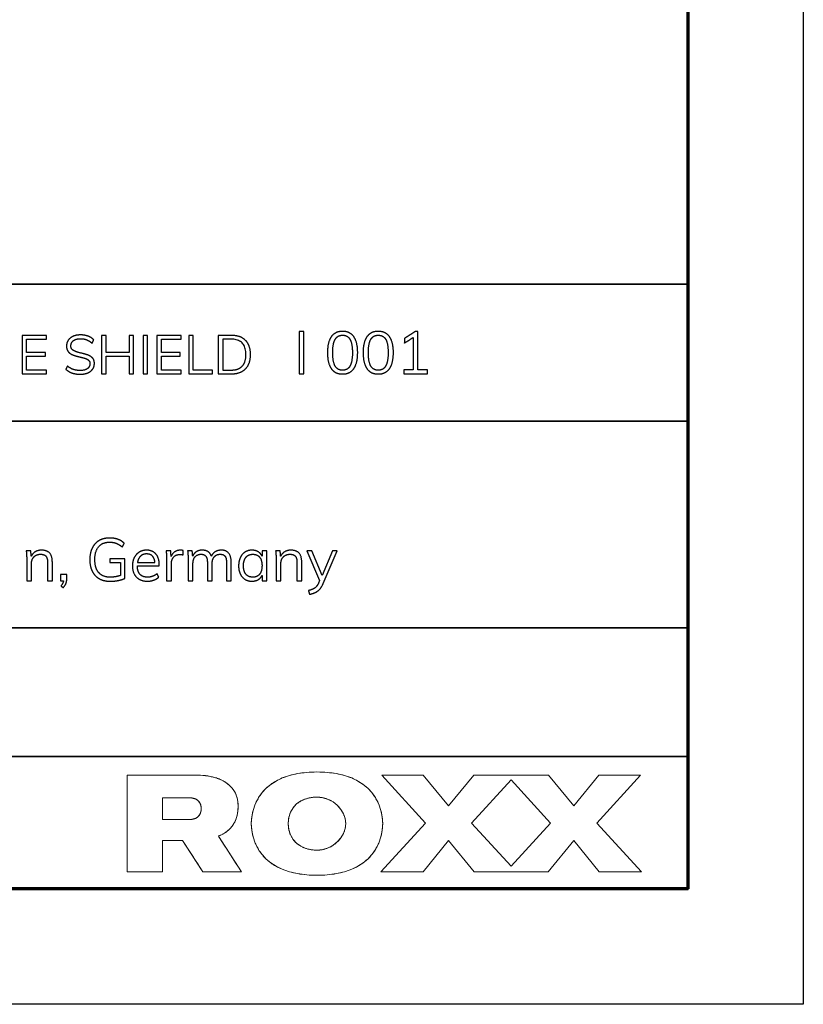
# Model space of a CAD drawing. Header units: millimetres. Extents: x 12512 to 13512, y -4769 to -3769.
# Tile 4 of 6: x 13410 to 13512, y -4769 to -4641. Entities that reach past the tile are written whole.
import ezdxf

# ---------------------------------------------------------------- set-up
doc = ezdxf.new("R2010")
doc.units = ezdxf.units.MM
doc.layers.add('ROXX NEO mini i FullGlareShield', color=7, linetype='Continuous', true_color=0x000000)

msp = doc.modelspace()

# ---------------------------------------------------------------- linework, layer by layer
at = {"layer": 'ROXX NEO mini i FullGlareShield'}
for p, q in [((13512.19, -3769.19), (13512.19, -4769.19)), ((13437.89, -4682.27), (13436.21, -4682.27)), ((13436.21, -4682.27), (13436.21, -4687.27)), ((13436.21, -4687.27), (13437.89, -4687.27)), ((13442.5, -4710.27), (13441.89, -4710.27)), ((13441.89, -4710.27), (13441.89, -4710.94)), ((13442.5, -4714.16), (13442.5, -4710.27)), ((13448.38, -4710.27), (13447.73, -4710.27)), ((13447.73, -4710.27), (13449.37, -4714.12)), ((13449.7, -4713.48), (13448.38, -4710.27)), ((13451.03, -4710.27), (13449.7, -4713.48)), ((13449.84, -4714.51), (13451.65, -4710.27)), ((13451.65, -4710.27), (13451.03, -4710.27)), ((13424.07, -4711.29), (13422.13, -4711.29)), ((13422.13, -4711.29), (13422.13, -4711.79)), ((13422.13, -4711.79), (13423.49, -4711.79)), ((13423.49, -4711.79), (13423.49, -4713.47)), ((13424.07, -4713.84), (13424.07, -4711.29)), ((13425.7, -4712.2), (13428.55, -4712.2)), ((13428.55, -4712.2), (13428.55, -4712.08)), ((13416.53, -4713.36), (13415.74, -4713.36)), ((13415.74, -4713.36), (13415.74, -4714.16)), ((13415.74, -4714.16), (13416.11, -4714.16)), ((13416.53, -4713.93), (13416.53, -4713.36)), ((13441.89, -4713.46), (13441.89, -4714.16)), ((13441.89, -4714.16), (13442.5, -4714.16)), ((13449.37, -4714.12), (13449.22, -4714.47)), ((13512.19, -4769.19), (12512.19, -4769.19))]:
    msp.add_line(p, q, dxfattribs=at)
at = {"layer": 'ROXX NEO mini i FullGlareShield', "color": 250, "lineweight": 70, "true_color": 0x1a171b}
for p, q in [((13497.19, -3784.19), (13497.19, -4754.19)), ((13497.19, -4754.19), (12527.19, -4754.19))]:
    msp.add_line(p, q, dxfattribs=at)
at = {"layer": 'ROXX NEO mini i FullGlareShield', "color": 18, "lineweight": 35, "true_color": 0x000000}
msp.add_lwpolyline([(13497.21, -4675.62), (13318.67, -4675.62), (13318.67, -4754.29), (13497.21, -4754.29)], close=True, dxfattribs=at)
for points in [[(13318.67, -4693.41), (13497.21, -4693.41)], [(13318.67, -4720.29), (13497.21, -4720.29)], [(13318.67, -4737.01), (13497.21, -4737.01)]]:
    msp.add_lwpolyline(points, dxfattribs=at)
at = {"layer": 'ROXX NEO mini i FullGlareShield', "lineweight": 0}
for points in [[(13436.22, -4747.33), (13436.3, -4747.3), (13436.39, -4747.27), (13436.47, -4747.23), (13436.55, -4747.19), (13436.63, -4747.15), (13436.71, -4747.11), (13436.79, -4747.07), (13436.86, -4747.03), (13436.94, -4746.99), (13437.01, -4746.95), (13437.08, -4746.9), (13437.15, -4746.85), (13437.22, -4746.81), (13437.28, -4746.76), (13437.35, -4746.71), (13437.41, -4746.66), (13437.49, -4746.59), (13437.57, -4746.52), (13437.65, -4746.45), (13437.73, -4746.37), (13437.8, -4746.29), (13437.87, -4746.22), (13437.94, -4746.14), (13438, -4746.05), (13438.07, -4745.97), (13438.13, -4745.88), (13438.18, -4745.79), (13438.24, -4745.7), (13438.29, -4745.61), (13438.34, -4745.51), (13438.39, -4745.42), (13438.44, -4745.32), (13438.48, -4745.22), (13438.52, -4745.11), (13438.55, -4745.01), (13438.59, -4744.9), (13438.62, -4744.79), (13438.65, -4744.68), (13438.68, -4744.56), (13438.7, -4744.45), (13438.72, -4744.33), (13438.74, -4744.21), (13438.75, -4744.08), (13438.77, -4743.96), (13438.78, -4743.83), (13438.78, -4743.7), (13438.79, -4743.57), (13438.79, -4743.43), (13438.79, -4743.32), (13438.78, -4743.2), (13438.78, -4743.09), (13438.77, -4742.97), (13438.75, -4742.86), (13438.74, -4742.75), (13438.72, -4742.65), (13438.7, -4742.54), (13438.68, -4742.44), (13438.65, -4742.34), (13438.62, -4742.24), (13438.59, -4742.14), (13438.55, -4742.04), (13438.52, -4741.95), (13438.48, -4741.86), (13438.44, -4741.77), (13438.39, -4741.68), (13438.34, -4741.59), (13438.29, -4741.5), (13438.24, -4741.42), (13438.18, -4741.33), (13438.13, -4741.25), (13438.07, -4741.17), (13438, -4741.1), (13437.94, -4741.02), (13437.87, -4740.94), (13437.8, -4740.87), (13437.73, -4740.8), (13437.65, -4740.73), (13437.57, -4740.66), (13437.49, -4740.59), (13437.41, -4740.53), (13437.32, -4740.46), (13437.24, -4740.4), (13437.15, -4740.34), (13437.05, -4740.28), (13436.96, -4740.22), (13436.86, -4740.17), (13436.76, -4740.11), (13436.65, -4740.06), (13436.55, -4740.01), (13436.44, -4739.96), (13436.32, -4739.91), (13436.21, -4739.87), (13436.09, -4739.83), (13435.96, -4739.78), (13435.84, -4739.74), (13435.71, -4739.71), (13435.58, -4739.67), (13435.44, -4739.64), (13435.3, -4739.61), (13435.16, -4739.58), (13435.01, -4739.55), (13434.86, -4739.52), (13434.71, -4739.5), (13434.55, -4739.48), (13434.22, -4739.45), (13433.88, -4739.42), (13433.52, -4739.41), (13433.14, -4739.4), (13424.38, -4739.4), (13424.38, -4751.97), (13428.95, -4751.97), (13428.95, -4747.9), (13431.57, -4747.9), (13434.2, -4751.97), (13439.21, -4751.97)], [(13457.56, -4745.71), (13457.55, -4745.53), (13457.54, -4745.32), (13457.53, -4745.11), (13457.5, -4744.88), (13457.48, -4744.76), (13457.46, -4744.64), (13457.44, -4744.51), (13457.41, -4744.39), (13457.39, -4744.26), (13457.35, -4744.13), (13457.32, -4744), (13457.28, -4743.86), (13457.24, -4743.73), (13457.2, -4743.59), (13457.15, -4743.45), (13457.09, -4743.31), (13457.04, -4743.17), (13456.98, -4743.03), (13456.91, -4742.89), (13456.84, -4742.75), (13456.77, -4742.61), (13456.69, -4742.47), (13456.61, -4742.33), (13456.52, -4742.19), (13456.43, -4742.05), (13456.33, -4741.92), (13456.22, -4741.78), (13456.11, -4741.64), (13456, -4741.51), (13455.88, -4741.38), (13455.75, -4741.25), (13455.62, -4741.12), (13455.48, -4740.99), (13455.34, -4740.87), (13455.19, -4740.74), (13455.03, -4740.62), (13454.87, -4740.51), (13454.7, -4740.39), (13454.52, -4740.28), (13454.34, -4740.18), (13454.15, -4740.07), (13453.95, -4739.97), (13453.75, -4739.88), (13453.54, -4739.78), (13453.32, -4739.7), (13453.09, -4739.61), (13452.85, -4739.53), (13452.61, -4739.46), (13452.36, -4739.39), (13452.1, -4739.33), (13451.83, -4739.27), (13451.56, -4739.21), (13451.27, -4739.17), (13450.98, -4739.12), (13450.67, -4739.09), (13450.36, -4739.06), (13450.04, -4739.03), (13449.71, -4739.02), (13449.38, -4739.01), (13449.03, -4739), (13448.68, -4739.01), (13448.34, -4739.02), (13448.01, -4739.03), (13447.69, -4739.06), (13447.38, -4739.09), (13447.08, -4739.12), (13446.78, -4739.17), (13446.5, -4739.21), (13446.22, -4739.27), (13445.96, -4739.33), (13445.7, -4739.39), (13445.45, -4739.46), (13445.2, -4739.53), (13444.97, -4739.61), (13444.74, -4739.7), (13444.52, -4739.78), (13444.31, -4739.88), (13444.1, -4739.97), (13443.9, -4740.07), (13443.71, -4740.18), (13443.53, -4740.28), (13443.35, -4740.39), (13443.18, -4740.51), (13443.02, -4740.62), (13442.86, -4740.74), (13442.71, -4740.87), (13442.57, -4740.99), (13442.43, -4741.12), (13442.3, -4741.25), (13442.18, -4741.38), (13442.06, -4741.51), (13441.94, -4741.64), (13441.83, -4741.78), (13441.73, -4741.92), (13441.63, -4742.05), (13441.54, -4742.19), (13441.45, -4742.33), (13441.37, -4742.47), (13441.29, -4742.61), (13441.21, -4742.75), (13441.14, -4742.89), (13441.08, -4743.03), (13441.02, -4743.17), (13440.96, -4743.31), (13440.91, -4743.45), (13440.86, -4743.59), (13440.81, -4743.73), (13440.77, -4743.86), (13440.73, -4744), (13440.7, -4744.13), (13440.67, -4744.26), (13440.64, -4744.39), (13440.62, -4744.51), (13440.59, -4744.64), (13440.57, -4744.76), (13440.56, -4744.88), (13440.53, -4745.11), (13440.51, -4745.32), (13440.5, -4745.53), (13440.5, -4745.71), (13440.5, -4745.9), (13440.51, -4746.1), (13440.53, -4746.32), (13440.56, -4746.55), (13440.57, -4746.67), (13440.59, -4746.79), (13440.62, -4746.91), (13440.64, -4747.04), (13440.67, -4747.17), (13440.7, -4747.3), (13440.73, -4747.43), (13440.77, -4747.56), (13440.81, -4747.7), (13440.86, -4747.84), (13440.91, -4747.97), (13440.96, -4748.11), (13441.02, -4748.25), (13441.08, -4748.39), (13441.14, -4748.53), (13441.21, -4748.67), (13441.29, -4748.81), (13441.37, -4748.95), (13441.45, -4749.09), (13441.54, -4749.23), (13441.63, -4749.37), (13441.73, -4749.51), (13441.83, -4749.65), (13441.94, -4749.78), (13442.06, -4749.92), (13442.18, -4750.05), (13442.3, -4750.18), (13442.43, -4750.31), (13442.57, -4750.43), (13442.71, -4750.56), (13442.86, -4750.68), (13443.02, -4750.8), (13443.18, -4750.92), (13443.35, -4751.03), (13443.53, -4751.14), (13443.71, -4751.25), (13443.9, -4751.35), (13444.1, -4751.45), (13444.31, -4751.55), (13444.52, -4751.64), (13444.74, -4751.73), (13444.97, -4751.81), (13445.2, -4751.89), (13445.45, -4751.97), (13445.7, -4752.04), (13445.96, -4752.1), (13446.22, -4752.16), (13446.5, -4752.21), (13446.78, -4752.26), (13447.08, -4752.3), (13447.38, -4752.34), (13447.69, -4752.37), (13448.01, -4752.39), (13448.34, -4752.41), (13448.68, -4752.42), (13449.03, -4752.42), (13449.38, -4752.42), (13449.71, -4752.41), (13450.04, -4752.39), (13450.36, -4752.37), (13450.67, -4752.34), (13450.98, -4752.3), (13451.27, -4752.26), (13451.56, -4752.21), (13451.83, -4752.16), (13452.1, -4752.1), (13452.36, -4752.04), (13452.61, -4751.97), (13452.85, -4751.89), (13453.09, -4751.81), (13453.32, -4751.73), (13453.54, -4751.64), (13453.75, -4751.55), (13453.95, -4751.45), (13454.15, -4751.35), (13454.34, -4751.25), (13454.52, -4751.14), (13454.7, -4751.03), (13454.87, -4750.92), (13455.03, -4750.8), (13455.19, -4750.68), (13455.34, -4750.56), (13455.48, -4750.43), (13455.62, -4750.31), (13455.75, -4750.18), (13455.88, -4750.05), (13456, -4749.92), (13456.11, -4749.78), (13456.22, -4749.65), (13456.33, -4749.51), (13456.43, -4749.37), (13456.52, -4749.23), (13456.61, -4749.09), (13456.69, -4748.95), (13456.77, -4748.81), (13456.84, -4748.67), (13456.91, -4748.53), (13456.98, -4748.39), (13457.04, -4748.25), (13457.09, -4748.11), (13457.15, -4747.97), (13457.2, -4747.84), (13457.24, -4747.7), (13457.28, -4747.56), (13457.32, -4747.43), (13457.35, -4747.3), (13457.39, -4747.17), (13457.41, -4747.04), (13457.44, -4746.91), (13457.46, -4746.79), (13457.48, -4746.67), (13457.5, -4746.55), (13457.53, -4746.32), (13457.54, -4746.1), (13457.55, -4745.9)], [(13462.84, -4739.4), (13457.45, -4739.4), (13463.14, -4745.63), (13457.34, -4751.97), (13462.8, -4751.97), (13466.12, -4747.9), (13469.44, -4751.97), (13479.05, -4751.97), (13482.37, -4747.9), (13485.69, -4751.97), (13491.17, -4751.97), (13485.36, -4745.63), (13491.06, -4739.4), (13485.65, -4739.4), (13482.37, -4743.42), (13479.08, -4739.4), (13469.4, -4739.4), (13466.12, -4743.42)], [(13462.84, -4739.4), (13457.45, -4739.4), (13463.14, -4745.63), (13457.34, -4751.97), (13462.8, -4751.97), (13466.12, -4747.9), (13469.44, -4751.97), (13479.05, -4751.97), (13482.37, -4747.9), (13485.69, -4751.97), (13491.17, -4751.97), (13485.36, -4745.63), (13491.06, -4739.4), (13485.65, -4739.4), (13482.37, -4743.42), (13479.08, -4739.4), (13469.4, -4739.4), (13466.12, -4743.42)], [(13474.23, -4740.01), (13479.37, -4745.63), (13474.23, -4751.24), (13469.1, -4745.63)], [(13474.23, -4740.01), (13479.37, -4745.63), (13474.23, -4751.24), (13469.1, -4745.63)], [(13432.36, -4742.35), (13432.42, -4742.35), (13432.48, -4742.36), (13432.54, -4742.36), (13432.59, -4742.36), (13432.65, -4742.37), (13432.7, -4742.37), (13432.76, -4742.38), (13432.81, -4742.39), (13432.86, -4742.39), (13432.9, -4742.4), (13432.95, -4742.41), (13433, -4742.43), (13433.04, -4742.44), (13433.08, -4742.45), (13433.13, -4742.46), (13433.17, -4742.48), (13433.21, -4742.49), (13433.24, -4742.51), (13433.28, -4742.53), (13433.32, -4742.55), (13433.35, -4742.56), (13433.39, -4742.58), (13433.42, -4742.6), (13433.45, -4742.62), (13433.48, -4742.64), (13433.51, -4742.67), (13433.54, -4742.69), (13433.57, -4742.71), (13433.59, -4742.74), (13433.62, -4742.76), (13433.64, -4742.78), (13433.66, -4742.81), (13433.69, -4742.83), (13433.71, -4742.86), (13433.73, -4742.89), (13433.75, -4742.91), (13433.77, -4742.94), (13433.79, -4742.97), (13433.8, -4743), (13433.82, -4743.02), (13433.83, -4743.05), (13433.85, -4743.08), (13433.86, -4743.11), (13433.87, -4743.14), (13433.89, -4743.17), (13433.9, -4743.2), (13433.91, -4743.23), (13433.93, -4743.29), (13433.94, -4743.32), (13433.94, -4743.36), (13433.95, -4743.39), (13433.96, -4743.42), (13433.96, -4743.45), (13433.97, -4743.48), (13433.98, -4743.58), (13433.98, -4743.64), (13433.99, -4743.71), (13433.99, -4743.74), (13433.99, -4743.77), (13433.99, -4743.8), (13433.99, -4743.83), (13433.98, -4743.9), (13433.98, -4743.96), (13433.97, -4744.05), (13433.96, -4744.09), (13433.96, -4744.12), (13433.95, -4744.15), (13433.94, -4744.18), (13433.94, -4744.21), (13433.93, -4744.24), (13433.91, -4744.3), (13433.9, -4744.33), (13433.89, -4744.36), (13433.87, -4744.39), (13433.86, -4744.42), (13433.85, -4744.45), (13433.83, -4744.48), (13433.82, -4744.51), (13433.8, -4744.54), (13433.79, -4744.57), (13433.77, -4744.6), (13433.75, -4744.62), (13433.73, -4744.65), (13433.71, -4744.68), (13433.69, -4744.7), (13433.66, -4744.73), (13433.64, -4744.75), (13433.62, -4744.78), (13433.59, -4744.8), (13433.57, -4744.82), (13433.54, -4744.85), (13433.51, -4744.87), (13433.48, -4744.89), (13433.45, -4744.91), (13433.42, -4744.93), (13433.39, -4744.95), (13433.35, -4744.97), (13433.32, -4744.99), (13433.28, -4745.01), (13433.24, -4745.03), (13433.21, -4745.04), (13433.17, -4745.06), (13433.13, -4745.07), (13433.08, -4745.09), (13433.04, -4745.1), (13433, -4745.11), (13432.95, -4745.12), (13432.9, -4745.13), (13432.86, -4745.14), (13432.81, -4745.15), (13432.76, -4745.16), (13432.7, -4745.16), (13432.65, -4745.17), (13432.59, -4745.17), (13432.54, -4745.18), (13432.48, -4745.18), (13432.42, -4745.18), (13432.36, -4745.18), (13428.95, -4745.18), (13428.95, -4742.35)], [(13449.03, -4742.27), (13449.12, -4742.27), (13449.22, -4742.28), (13449.32, -4742.28), (13449.41, -4742.29), (13449.5, -4742.3), (13449.6, -4742.31), (13449.69, -4742.33), (13449.78, -4742.35), (13449.87, -4742.36), (13449.96, -4742.39), (13450.05, -4742.41), (13450.14, -4742.44), (13450.23, -4742.46), (13450.31, -4742.49), (13450.4, -4742.53), (13450.48, -4742.56), (13450.57, -4742.6), (13450.65, -4742.63), (13450.73, -4742.67), (13450.81, -4742.71), (13450.89, -4742.76), (13450.96, -4742.8), (13451.04, -4742.85), (13451.12, -4742.9), (13451.19, -4742.95), (13451.26, -4743), (13451.33, -4743.05), (13451.4, -4743.11), (13451.47, -4743.16), (13451.54, -4743.22), (13451.6, -4743.28), (13451.67, -4743.34), (13451.73, -4743.4), (13451.79, -4743.46), (13451.85, -4743.52), (13451.91, -4743.59), (13451.96, -4743.65), (13452.02, -4743.72), (13452.07, -4743.79), (13452.12, -4743.86), (13452.17, -4743.93), (13452.22, -4744), (13452.27, -4744.07), (13452.31, -4744.14), (13452.35, -4744.22), (13452.39, -4744.29), (13452.43, -4744.37), (13452.47, -4744.44), (13452.5, -4744.52), (13452.53, -4744.6), (13452.56, -4744.67), (13452.59, -4744.75), (13452.62, -4744.83), (13452.64, -4744.91), (13452.66, -4744.99), (13452.68, -4745.07), (13452.7, -4745.15), (13452.72, -4745.23), (13452.73, -4745.31), (13452.74, -4745.39), (13452.75, -4745.47), (13452.75, -4745.55), (13452.76, -4745.63), (13452.76, -4745.71), (13452.76, -4745.79), (13452.75, -4745.87), (13452.75, -4745.96), (13452.74, -4746.04), (13452.73, -4746.12), (13452.72, -4746.2), (13452.7, -4746.28), (13452.68, -4746.36), (13452.66, -4746.44), (13452.64, -4746.52), (13452.62, -4746.6), (13452.59, -4746.67), (13452.56, -4746.75), (13452.53, -4746.83), (13452.5, -4746.91), (13452.47, -4746.98), (13452.43, -4747.06), (13452.39, -4747.13), (13452.35, -4747.21), (13452.31, -4747.28), (13452.27, -4747.35), (13452.22, -4747.43), (13452.17, -4747.5), (13452.12, -4747.57), (13452.07, -4747.64), (13452.02, -4747.7), (13451.96, -4747.77), (13451.91, -4747.84), (13451.85, -4747.9), (13451.79, -4747.97), (13451.73, -4748.03), (13451.67, -4748.09), (13451.6, -4748.15), (13451.54, -4748.21), (13451.47, -4748.27), (13451.4, -4748.32), (13451.33, -4748.38), (13451.26, -4748.43), (13451.19, -4748.48), (13451.12, -4748.53), (13451.04, -4748.58), (13450.96, -4748.62), (13450.89, -4748.67), (13450.81, -4748.71), (13450.73, -4748.75), (13450.65, -4748.79), (13450.57, -4748.83), (13450.48, -4748.87), (13450.4, -4748.9), (13450.31, -4748.93), (13450.23, -4748.96), (13450.14, -4748.99), (13450.05, -4749.02), (13449.96, -4749.04), (13449.87, -4749.06), (13449.78, -4749.08), (13449.69, -4749.1), (13449.6, -4749.11), (13449.5, -4749.13), (13449.41, -4749.14), (13449.32, -4749.14), (13449.22, -4749.15), (13449.12, -4749.15), (13448.93, -4749.15), (13448.84, -4749.15), (13448.74, -4749.15), (13448.65, -4749.14), (13448.55, -4749.13), (13448.46, -4749.12), (13448.37, -4749.11), (13448.27, -4749.1), (13448.18, -4749.09), (13448.09, -4749.07), (13448.01, -4749.05), (13447.92, -4749.03), (13447.83, -4749.01), (13447.74, -4748.99), (13447.66, -4748.96), (13447.57, -4748.93), (13447.49, -4748.9), (13447.41, -4748.87), (13447.33, -4748.84), (13447.25, -4748.81), (13447.17, -4748.77), (13447.09, -4748.73), (13447.02, -4748.7), (13446.94, -4748.65), (13446.87, -4748.61), (13446.79, -4748.57), (13446.72, -4748.52), (13446.65, -4748.47), (13446.58, -4748.43), (13446.52, -4748.37), (13446.45, -4748.32), (13446.39, -4748.27), (13446.33, -4748.21), (13446.26, -4748.15), (13446.21, -4748.1), (13446.15, -4748.03), (13446.09, -4747.97), (13446.04, -4747.91), (13445.98, -4747.84), (13445.93, -4747.78), (13445.88, -4747.71), (13445.84, -4747.64), (13445.79, -4747.57), (13445.75, -4747.49), (13445.7, -4747.42), (13445.66, -4747.34), (13445.63, -4747.26), (13445.59, -4747.18), (13445.55, -4747.1), (13445.52, -4747.02), (13445.49, -4746.94), (13445.46, -4746.85), (13445.44, -4746.76), (13445.41, -4746.68), (13445.39, -4746.59), (13445.37, -4746.49), (13445.35, -4746.4), (13445.34, -4746.31), (13445.33, -4746.21), (13445.32, -4746.12), (13445.31, -4746.02), (13445.3, -4745.92), (13445.3, -4745.82), (13445.3, -4745.71), (13445.3, -4745.61), (13445.3, -4745.51), (13445.31, -4745.41), (13445.32, -4745.31), (13445.33, -4745.21), (13445.34, -4745.12), (13445.35, -4745.02), (13445.37, -4744.93), (13445.39, -4744.84), (13445.41, -4744.75), (13445.44, -4744.66), (13445.46, -4744.57), (13445.49, -4744.49), (13445.52, -4744.41), (13445.55, -4744.32), (13445.59, -4744.24), (13445.63, -4744.16), (13445.66, -4744.08), (13445.7, -4744.01), (13445.75, -4743.93), (13445.79, -4743.86), (13445.84, -4743.79), (13445.88, -4743.72), (13445.93, -4743.65), (13445.98, -4743.58), (13446.04, -4743.52), (13446.09, -4743.45), (13446.15, -4743.39), (13446.21, -4743.33), (13446.26, -4743.27), (13446.33, -4743.21), (13446.39, -4743.16), (13446.45, -4743.1), (13446.52, -4743.05), (13446.58, -4743), (13446.65, -4742.95), (13446.72, -4742.9), (13446.79, -4742.86), (13446.87, -4742.81), (13446.94, -4742.77), (13447.02, -4742.73), (13447.09, -4742.69), (13447.17, -4742.65), (13447.25, -4742.62), (13447.33, -4742.58), (13447.41, -4742.55), (13447.49, -4742.52), (13447.57, -4742.49), (13447.66, -4742.47), (13447.74, -4742.44), (13447.83, -4742.42), (13447.92, -4742.4), (13448.01, -4742.37), (13448.09, -4742.36), (13448.18, -4742.34), (13448.27, -4742.33), (13448.37, -4742.31), (13448.46, -4742.3), (13448.55, -4742.29), (13448.65, -4742.29), (13448.74, -4742.28), (13448.84, -4742.28), (13448.93, -4742.27)]]:
    msp.add_lwpolyline(points, close=True, dxfattribs=at)
at = {"layer": 'ROXX NEO mini i FullGlareShield'}
for points in [[(13413.89, -4682.27), (13412.31, -4682.27), (13410.73, -4682.27)], [(13410.73, -4682.27), (13410.73, -4684.77), (13410.73, -4687.27)], [(13413.89, -4682.75), (13413.89, -4682.51), (13413.89, -4682.27)], [(13421.63, -4682.27), (13421.35, -4682.27), (13421.06, -4682.27)], [(13421.06, -4682.27), (13421.06, -4684.77), (13421.06, -4687.27)], [(13421.63, -4684.49), (13421.63, -4683.38), (13421.63, -4682.27)], [(13424.63, -4682.27), (13424.63, -4683.38), (13424.63, -4684.49)], [(13425.21, -4682.27), (13424.92, -4682.27), (13424.63, -4682.27)], [(13425.21, -4687.27), (13425.21, -4684.77), (13425.21, -4682.27)], [(13427.02, -4682.27), (13426.73, -4682.27), (13426.44, -4682.27)], [(13426.44, -4682.27), (13426.44, -4684.77), (13426.44, -4687.27)], [(13427.02, -4687.27), (13427.02, -4684.77), (13427.02, -4682.27)], [(13431.41, -4682.27), (13429.83, -4682.27), (13428.25, -4682.27)], [(13428.25, -4682.27), (13428.25, -4684.77), (13428.25, -4687.27)], [(13431.41, -4682.75), (13431.41, -4682.51), (13431.41, -4682.27)], [(13432.96, -4682.27), (13432.67, -4682.27), (13432.38, -4682.27)], [(13432.38, -4682.27), (13432.38, -4684.77), (13432.38, -4687.27)], [(13432.96, -4686.78), (13432.96, -4684.52), (13432.96, -4682.27)], [(13447.34, -4681.77), (13447.02, -4681.77), (13446.7, -4681.77)], [(13446.7, -4681.77), (13446.7, -4684.52), (13446.7, -4687.27)], [(13447.34, -4687.27), (13447.34, -4684.52), (13447.34, -4681.77)], [(13461.78, -4681.77), (13461.08, -4682.22), (13460.38, -4682.66)], [(13462.14, -4681.77), (13461.96, -4681.77), (13461.78, -4681.77)], [(13462.14, -4686.74), (13462.14, -4684.25), (13462.14, -4681.77)], [(13411.29, -4684.49), (13411.29, -4683.62), (13411.29, -4682.75)], [(13411.29, -4682.75), (13412.59, -4682.75), (13413.89, -4682.75)], [(13419.82, -4683.29), (13419.93, -4683.07), (13420.04, -4682.84)], [(13428.82, -4684.49), (13428.82, -4683.62), (13428.82, -4682.75)], [(13428.82, -4682.75), (13430.12, -4682.75), (13431.41, -4682.75)], [(13437.85, -4682.76), (13437.32, -4682.76), (13436.79, -4682.76)], [(13436.79, -4682.76), (13436.79, -4684.77), (13436.79, -4686.78)], [(13460.38, -4683.27), (13460.94, -4682.92), (13461.5, -4682.56)], [(13460.38, -4682.66), (13460.38, -4682.97), (13460.38, -4683.27)], [(13461.5, -4682.56), (13461.5, -4684.65), (13461.5, -4686.74)], [(13413.75, -4684.49), (13412.52, -4684.49), (13411.29, -4684.49)], [(13411.29, -4686.79), (13411.29, -4685.88), (13411.29, -4684.97)], [(13411.29, -4684.97), (13412.52, -4684.97), (13413.75, -4684.97)], [(13413.75, -4684.97), (13413.75, -4684.73), (13413.75, -4684.49)], [(13424.63, -4684.49), (13423.13, -4684.49), (13421.63, -4684.49)], [(13421.63, -4687.27), (13421.63, -4686.12), (13421.63, -4684.97)], [(13421.63, -4684.97), (13423.13, -4684.97), (13424.63, -4684.97)], [(13424.63, -4684.97), (13424.63, -4686.12), (13424.63, -4687.27)], [(13431.27, -4684.49), (13430.05, -4684.49), (13428.82, -4684.49)], [(13428.82, -4686.79), (13428.82, -4685.88), (13428.82, -4684.97)], [(13428.82, -4684.97), (13430.05, -4684.97), (13431.27, -4684.97)], [(13431.27, -4684.97), (13431.27, -4684.73), (13431.27, -4684.49)], [(13416.62, -4686.25), (13416.52, -4686.47), (13416.41, -4686.69)], [(13410.73, -4687.27), (13412.31, -4687.27), (13413.89, -4687.27)], [(13413.89, -4686.79), (13412.59, -4686.79), (13411.29, -4686.79)], [(13413.89, -4687.27), (13413.89, -4687.03), (13413.89, -4686.79)], [(13416.41, -4686.69), (13417.1, -4687.32), (13418.28, -4687.32)], [(13421.06, -4687.27), (13421.35, -4687.27), (13421.63, -4687.27)], [(13424.63, -4687.27), (13424.92, -4687.27), (13425.21, -4687.27)], [(13426.44, -4687.27), (13426.73, -4687.27), (13427.02, -4687.27)], [(13428.25, -4687.27), (13429.83, -4687.27), (13431.41, -4687.27)], [(13431.41, -4686.79), (13430.12, -4686.79), (13428.82, -4686.79)], [(13431.41, -4687.27), (13431.41, -4687.03), (13431.41, -4686.79)], [(13432.38, -4687.27), (13433.92, -4687.27), (13435.47, -4687.27)], [(13435.47, -4686.78), (13434.21, -4686.78), (13432.96, -4686.78)], [(13435.47, -4687.27), (13435.47, -4687.02), (13435.47, -4686.78)], [(13436.79, -4686.78), (13437.32, -4686.78), (13437.85, -4686.78)], [(13446.7, -4687.27), (13447.02, -4687.27), (13447.34, -4687.27)], [(13461.5, -4686.74), (13460.9, -4686.74), (13460.29, -4686.74)], [(13460.29, -4686.74), (13460.29, -4687), (13460.29, -4687.27)], [(13460.29, -4687.27), (13461.82, -4687.27), (13463.36, -4687.27)], [(13463.36, -4686.74), (13462.75, -4686.74), (13462.14, -4686.74)], [(13463.36, -4687.27), (13463.36, -4687), (13463.36, -4686.74)], [(13423.76, -4709.78), (13423.88, -4709.54), (13424, -4709.29)], [(13411.86, -4710.27), (13411.56, -4710.27), (13411.27, -4710.27)], [(13411.27, -4710.27), (13411.33, -4710.76), (13411.33, -4711.36)], [(13411.92, -4710.97), (13411.89, -4710.62), (13411.86, -4710.27)], [(13414.66, -4711.72), (13414.66, -4710.18), (13413.27, -4710.18)], [(13430.03, -4710.27), (13429.73, -4710.27), (13429.43, -4710.27)], [(13429.43, -4710.27), (13429.5, -4710.76), (13429.5, -4711.36)], [(13430.09, -4710.99), (13430.06, -4710.63), (13430.03, -4710.27)], [(13431.66, -4710.23), (13431.5, -4710.18), (13431.3, -4710.18)], [(13431.64, -4710.8), (13431.65, -4710.51), (13431.66, -4710.23)], [(13432.83, -4710.27), (13432.53, -4710.27), (13432.23, -4710.27)], [(13432.23, -4710.27), (13432.29, -4710.76), (13432.29, -4711.36)], [(13432.89, -4710.95), (13432.86, -4710.61), (13432.83, -4710.27)], [(13437.89, -4711.72), (13437.89, -4710.18), (13436.6, -4710.18)], [(13444.25, -4710.27), (13443.95, -4710.27), (13443.66, -4710.27)], [(13443.66, -4710.27), (13443.72, -4710.76), (13443.72, -4711.36)], [(13444.31, -4710.97), (13444.28, -4710.62), (13444.25, -4710.27)], [(13447.05, -4711.72), (13447.05, -4710.18), (13445.66, -4710.18)], [(13411.33, -4711.36), (13411.33, -4712.76), (13411.33, -4714.16)], [(13414.04, -4711.75), (13414.04, -4712.95), (13414.04, -4714.16)], [(13414.66, -4714.16), (13414.66, -4712.94), (13414.66, -4711.72)], [(13425.72, -4711.79), (13426.85, -4711.79), (13427.98, -4711.79)], [(13429.5, -4711.36), (13429.5, -4712.76), (13429.5, -4714.16)], [(13432.29, -4711.36), (13432.29, -4712.76), (13432.29, -4714.16)], [(13434.79, -4711.75), (13434.79, -4712.95), (13434.79, -4714.16)], [(13437.27, -4711.75), (13437.27, -4712.95), (13437.27, -4714.16)], [(13437.89, -4714.16), (13437.89, -4712.94), (13437.89, -4711.72)], [(13443.72, -4711.36), (13443.72, -4712.76), (13443.72, -4714.16)], [(13446.43, -4711.75), (13446.43, -4712.95), (13446.43, -4714.16)], [(13447.05, -4714.16), (13447.05, -4712.94), (13447.05, -4711.72)], [(13411.95, -4714.16), (13411.95, -4713.05), (13411.95, -4711.93)], [(13430.12, -4714.16), (13430.12, -4713.05), (13430.12, -4711.94)], [(13432.92, -4714.16), (13432.92, -4713.05), (13432.92, -4711.94)], [(13435.41, -4714.16), (13435.41, -4713.05), (13435.41, -4711.94)], [(13444.34, -4714.16), (13444.34, -4713.05), (13444.34, -4711.93)], [(13411.33, -4714.16), (13411.64, -4714.16), (13411.95, -4714.16)], [(13414.04, -4714.16), (13414.35, -4714.16), (13414.66, -4714.16)], [(13416.11, -4714.16), (13416.07, -4714.48), (13415.77, -4714.82)], [(13428.48, -4713.69), (13428.37, -4713.47), (13428.27, -4713.24)], [(13429.5, -4714.16), (13429.81, -4714.16), (13430.12, -4714.16)], [(13432.29, -4714.16), (13432.61, -4714.16), (13432.92, -4714.16)], [(13434.79, -4714.16), (13435.1, -4714.16), (13435.41, -4714.16)], [(13437.27, -4714.16), (13437.58, -4714.16), (13437.89, -4714.16)], [(13443.72, -4714.16), (13444.03, -4714.16), (13444.34, -4714.16)], [(13446.43, -4714.16), (13446.74, -4714.16), (13447.05, -4714.16)], [(13415.77, -4714.82), (13415.92, -4714.93), (13416.06, -4715.05)], [(13447.92, -4715.43), (13447.99, -4715.67), (13448.05, -4715.91)]]:
    msp.add_open_spline(points, degree=2, dxfattribs=at)
for points, knots in [([(13420.04, -4682.84), (13419.74, -4682.53), (13419.29, -4682.37), (13418.84, -4682.21), (13418.32, -4682.21), (13417.77, -4682.21), (13417.36, -4682.39), (13416.95, -4682.58), (13416.72, -4682.9), (13416.5, -4683.23), (13416.5, -4683.66), (13416.5, -4684.11), (13416.73, -4684.39), (13416.96, -4684.66), (13417.33, -4684.81), (13417.71, -4684.96), (13418.28, -4685.08), (13418.71, -4685.18), (13418.97, -4685.27), (13419.22, -4685.36), (13419.38, -4685.52), (13419.54, -4685.68), (13419.54, -4685.93), (13419.54, -4686.36), (13419.21, -4686.6), (13418.89, -4686.83), (13418.28, -4686.83), (13417.77, -4686.83), (13417.38, -4686.7), (13417, -4686.57), (13416.62, -4686.25)], [-29, -29, -29, -28, -28, -27, -27, -26, -26, -25, -25, -24, -24, -23, -23, -22, -22, -21, -21, -20, -20, -19, -19, -18, -18, -17, -17, -16, -16, -15, -15, -14, -14, -14]), ([(13437.89, -4687.27), (13439.09, -4687.27), (13439.75, -4686.61), (13440.4, -4685.96), (13440.4, -4684.76), (13440.4, -4683.57), (13439.75, -4682.92), (13439.09, -4682.27), (13437.89, -4682.27)], [-5, -5, -5, -4, -4, -3, -3, -2, -2, -1, -1, -1]), ([(13452.35, -4687.33), (13453.29, -4687.33), (13453.78, -4686.61), (13454.27, -4685.89), (13454.27, -4684.51), (13454.27, -4683.14), (13453.78, -4682.42), (13453.29, -4681.71), (13452.35, -4681.71), (13451.41, -4681.71), (13450.92, -4682.42), (13450.43, -4683.14), (13450.43, -4684.52), (13450.43, -4685.9), (13450.92, -4686.62), (13451.41, -4687.33), (13452.35, -4687.33)], [-8, -8, -8, -7, -7, -6, -6, -5, -5, -4, -4, -3, -3, -2, -2, -1, -1, 0, 0, 0]), ([(13452.35, -4686.8), (13453.01, -4686.8), (13453.32, -4686.24), (13453.63, -4685.68), (13453.63, -4684.51), (13453.63, -4683.34), (13453.32, -4682.8), (13453.01, -4682.25), (13452.35, -4682.25), (13451.69, -4682.25), (13451.38, -4682.8), (13451.07, -4683.34), (13451.07, -4684.51), (13451.07, -4685.68), (13451.38, -4686.24), (13451.69, -4686.8), (13452.35, -4686.8)], [0, 0, 0, 1, 1, 2, 2, 3, 3, 4, 4, 5, 5, 6, 6, 7, 7, 8, 8, 8]), ([(13456.98, -4687.33), (13457.93, -4687.33), (13458.42, -4686.61), (13458.91, -4685.89), (13458.91, -4684.51), (13458.91, -4683.14), (13458.42, -4682.42), (13457.93, -4681.71), (13456.98, -4681.71), (13456.04, -4681.71), (13455.55, -4682.42), (13455.06, -4683.14), (13455.06, -4684.52), (13455.06, -4685.9), (13455.55, -4686.62), (13456.04, -4687.33), (13456.98, -4687.33)], [-8, -8, -8, -7, -7, -6, -6, -5, -5, -4, -4, -3, -3, -2, -2, -1, -1, 0, 0, 0]), ([(13456.98, -4686.8), (13457.64, -4686.8), (13457.95, -4686.24), (13458.27, -4685.68), (13458.27, -4684.51), (13458.27, -4683.34), (13457.96, -4682.8), (13457.65, -4682.25), (13456.98, -4682.25), (13456.33, -4682.25), (13456.01, -4682.8), (13455.7, -4683.34), (13455.7, -4684.51), (13455.7, -4685.68), (13456.01, -4686.24), (13456.33, -4686.8), (13456.98, -4686.8)], [0, 0, 0, 1, 1, 2, 2, 3, 3, 4, 4, 5, 5, 6, 6, 7, 7, 8, 8, 8]), ([(13418.28, -4687.32), (13418.84, -4687.32), (13419.25, -4687.15), (13419.67, -4686.97), (13419.9, -4686.65), (13420.12, -4686.33), (13420.12, -4685.91), (13420.12, -4685.48), (13419.88, -4685.21), (13419.63, -4684.95), (13419.26, -4684.82), (13418.89, -4684.69), (13418.25, -4684.54), (13417.65, -4684.4), (13417.36, -4684.21), (13417.07, -4684.02), (13417.07, -4683.64), (13417.07, -4683.2), (13417.4, -4682.95), (13417.73, -4682.7), (13418.32, -4682.7), (13418.75, -4682.7), (13419.11, -4682.84), (13419.47, -4682.98), (13419.82, -4683.29)], [-42, -42, -42, -41, -41, -40, -40, -39, -39, -38, -38, -37, -37, -36, -36, -35, -35, -34, -34, -33, -33, -32, -32, -31, -31, -30, -30, -30]), ([(13437.85, -4686.78), (13438.82, -4686.78), (13439.31, -4686.27), (13439.8, -4685.77), (13439.8, -4684.76), (13439.8, -4682.76), (13437.85, -4682.76)], [0, 0, 0, 1, 1, 2, 2, 3, 3, 3]), ([(13424, -4709.29), (13423.66, -4708.94), (13423.17, -4708.77), (13422.69, -4708.6), (13422.11, -4708.6), (13421.32, -4708.6), (13420.73, -4708.93), (13420.15, -4709.27), (13419.84, -4709.9), (13419.52, -4710.53), (13419.52, -4711.4), (13419.52, -4712.28), (13419.84, -4712.91), (13420.15, -4713.55), (13420.74, -4713.88), (13421.34, -4714.22), (13422.16, -4714.22), (13422.7, -4714.22), (13423.22, -4714.12), (13423.75, -4714.01), (13424.07, -4713.84)], [-15, -15, -15, -14, -14, -13, -13, -12, -12, -11, -11, -10, -10, -9, -9, -8, -8, -7, -7, -6, -6, -5, -5, -5]), ([(13423.49, -4713.47), (13422.86, -4713.69), (13422.17, -4713.69), (13421.2, -4713.69), (13420.69, -4713.1), (13420.18, -4712.52), (13420.18, -4711.4), (13420.18, -4710.3), (13420.68, -4709.72), (13421.18, -4709.14), (13422.11, -4709.14), (13422.59, -4709.14), (13422.97, -4709.29), (13423.36, -4709.44), (13423.76, -4709.78)], [-23, -23, -23, -22, -22, -21, -21, -20, -20, -19, -19, -18, -18, -17, -17, -16, -16, -16]), ([(13413.27, -4710.18), (13412.81, -4710.18), (13412.46, -4710.38), (13412.1, -4710.59), (13411.92, -4710.97)], [-18, -18, -18, -17, -17, -16, -16, -16]), ([(13428.55, -4712.08), (13428.55, -4711.19), (13428.11, -4710.69), (13427.67, -4710.18), (13426.89, -4710.18), (13426.36, -4710.18), (13425.94, -4710.44), (13425.53, -4710.69), (13425.29, -4711.15), (13425.06, -4711.61), (13425.06, -4712.2), (13425.06, -4713.14), (13425.58, -4713.68), (13426.1, -4714.21), (13427.01, -4714.21), (13427.43, -4714.21), (13427.82, -4714.07), (13428.22, -4713.93), (13428.48, -4713.69)], [-24, -24, -24, -23, -23, -22, -22, -21, -21, -20, -20, -19, -19, -18, -18, -17, -17, -16, -16, -15, -15, -15]), ([(13431.3, -4710.18), (13430.89, -4710.18), (13430.56, -4710.39), (13430.24, -4710.6), (13430.09, -4710.99)], [-15, -15, -15, -14, -14, -13, -13, -13]), ([(13435.31, -4710.94), (13435.17, -4710.55), (13434.87, -4710.37), (13434.58, -4710.18), (13434.12, -4710.18), (13433.69, -4710.18), (13433.37, -4710.38), (13433.05, -4710.58), (13432.89, -4710.95)], [-31, -31, -31, -30, -30, -29, -29, -28, -28, -27, -27, -27]), ([(13436.6, -4710.18), (13436.17, -4710.18), (13435.83, -4710.38), (13435.48, -4710.59), (13435.31, -4710.94)], [-33, -33, -33, -32, -32, -31, -31, -31]), ([(13441.89, -4710.94), (13441.71, -4710.58), (13441.37, -4710.38), (13441.03, -4710.18), (13440.57, -4710.18), (13440.06, -4710.18), (13439.67, -4710.44), (13439.28, -4710.69), (13439.07, -4711.15), (13438.85, -4711.61), (13438.85, -4712.21), (13438.85, -4712.81), (13439.06, -4713.27), (13439.28, -4713.72), (13439.67, -4713.97), (13440.06, -4714.21), (13440.57, -4714.21), (13441.03, -4714.21), (13441.37, -4714.02), (13441.72, -4713.82), (13441.89, -4713.46)], [-15, -15, -15, -14, -14, -13, -13, -12, -12, -11, -11, -10, -10, -9, -9, -8, -8, -7, -7, -6, -6, -5, -5, -5]), ([(13445.66, -4710.18), (13445.2, -4710.18), (13444.85, -4710.38), (13444.49, -4710.59), (13444.31, -4710.97)], [-18, -18, -18, -17, -17, -16, -16, -16]), ([(13411.95, -4711.93), (13411.95, -4711.37), (13412.28, -4711.04), (13412.6, -4710.71), (13413.14, -4710.71), (13413.61, -4710.71), (13413.82, -4710.96), (13414.04, -4711.21), (13414.04, -4711.75)], [-10, -10, -10, -9, -9, -8, -8, -7, -7, -6, -6, -6]), ([(13426.9, -4710.67), (13426.41, -4710.67), (13426.11, -4710.96), (13425.8, -4711.25), (13425.72, -4711.79)], [2, 2, 2, 3, 3, 4, 4, 4]), ([(13427.98, -4711.79), (13427.94, -4711.24), (13427.66, -4710.95), (13427.39, -4710.67), (13426.9, -4710.67)], [5, 5, 5, 6, 6, 7, 7, 7]), ([(13430.12, -4711.94), (13430.12, -4711.44), (13430.4, -4711.09), (13430.67, -4710.74), (13431.23, -4710.74), (13431.47, -4710.74), (13431.64, -4710.8)], [-7, -7, -7, -6, -6, -5, -5, -4, -4, -4]), ([(13432.92, -4711.94), (13432.92, -4711.37), (13433.2, -4711.04), (13433.48, -4710.71), (13433.98, -4710.71), (13434.4, -4710.71), (13434.59, -4710.96), (13434.79, -4711.21), (13434.79, -4711.75)], [-21, -21, -21, -20, -20, -19, -19, -18, -18, -17, -17, -17]), ([(13435.41, -4711.94), (13435.41, -4711.37), (13435.69, -4711.04), (13435.97, -4710.71), (13436.46, -4710.71), (13436.89, -4710.71), (13437.08, -4710.95), (13437.27, -4711.2), (13437.27, -4711.75)], [-14, -14, -14, -13, -13, -12, -12, -11, -11, -10, -10, -10]), ([(13440.7, -4713.69), (13441.27, -4713.69), (13441.58, -4713.3), (13441.89, -4712.91), (13441.89, -4712.2), (13441.89, -4711.48), (13441.58, -4711.09), (13441.27, -4710.71), (13440.7, -4710.71), (13440.13, -4710.71), (13439.81, -4711.1), (13439.48, -4711.5), (13439.48, -4712.21), (13439.48, -4712.92), (13439.8, -4713.31), (13440.12, -4713.69), (13440.7, -4713.69)], [0, 0, 0, 1, 1, 2, 2, 3, 3, 4, 4, 5, 5, 6, 6, 7, 7, 8, 8, 8]), ([(13444.34, -4711.93), (13444.34, -4711.37), (13444.67, -4711.04), (13444.99, -4710.71), (13445.53, -4710.71), (13446, -4710.71), (13446.21, -4710.96), (13446.43, -4711.21), (13446.43, -4711.75)], [-10, -10, -10, -9, -9, -8, -8, -7, -7, -6, -6, -6]), ([(13428.27, -4713.24), (13427.7, -4713.69), (13427.02, -4713.69), (13426.38, -4713.69), (13426.04, -4713.32), (13425.7, -4712.94), (13425.7, -4712.2)], [-14, -14, -14, -13, -13, -12, -12, -11, -11, -11]), ([(13416.06, -4715.05), (13416.32, -4714.79), (13416.43, -4714.52), (13416.53, -4714.25), (13416.53, -4713.93)], [-6, -6, -6, -5, -5, -4, -4, -4]), ([(13449.22, -4714.47), (13449.03, -4714.89), (13448.75, -4715.1), (13448.47, -4715.3), (13447.92, -4715.43)], [-14, -14, -14, -13, -13, -12, -12, -12]), ([(13448.05, -4715.91), (13448.68, -4715.8), (13449.12, -4715.49), (13449.55, -4715.18), (13449.84, -4714.51)], [-11, -11, -11, -10, -10, -9, -9, -9])]:
    msp.add_open_spline(points, degree=2, knots=knots, dxfattribs=at)
at = {"layer": 'ROXX NEO mini i FullGlareShield', "lineweight": 0}
for points, knots in [([(13436.22, -4747.33), (13436.68, -4747.16), (13437.07, -4746.93), (13437.41, -4746.66), (13438.31, -4745.93), (13438.79, -4744.88), (13438.79, -4743.43), (13438.79, -4742.17), (13438.31, -4741.22), (13437.41, -4740.53), (13436.51, -4739.84), (13435.2, -4739.4), (13433.14, -4739.4), (13430.22, -4739.4), (13427.3, -4739.4), (13424.38, -4739.4), (13424.38, -4743.59), (13424.38, -4747.78), (13424.38, -4751.97), (13425.9, -4751.97), (13427.42, -4751.97), (13428.95, -4751.97), (13428.95, -4750.61), (13428.95, -4749.26), (13428.95, -4747.9), (13429.82, -4747.9), (13430.7, -4747.9), (13431.57, -4747.9), (13432.45, -4749.26), (13433.32, -4750.61), (13434.2, -4751.97), (13435.87, -4751.97), (13437.54, -4751.97), (13439.21, -4751.97), (13438.22, -4750.42), (13437.22, -4748.88), (13436.22, -4747.33)], [0, 0, 0, 0, 1, 1, 1, 2, 2, 2, 3, 3, 3, 4, 4, 4, 5, 5, 5, 6, 6, 6, 7, 7, 7, 8, 8, 8, 9, 9, 9, 10, 10, 10, 11, 11, 11, 12, 12, 12, 12]), ([(13457.56, -4745.71), (13457.56, -4743.81), (13456.56, -4739), (13449.03, -4739), (13441.5, -4739), (13440.5, -4743.81), (13440.5, -4745.71), (13440.5, -4747.62), (13441.5, -4752.42), (13449.03, -4752.42), (13456.56, -4752.42), (13457.56, -4747.62), (13457.56, -4745.71)], [0, 0, 0, 0, 1, 1, 1, 2, 2, 2, 3, 3, 3, 4, 4, 4, 4]), ([(13432.36, -4742.35), (13432.69, -4742.35), (13432.95, -4742.4), (13433.17, -4742.48), (13433.38, -4742.56), (13433.54, -4742.67), (13433.66, -4742.81), (13433.79, -4742.94), (13433.87, -4743.1), (13433.92, -4743.26), (13433.94, -4743.34), (13433.96, -4743.43), (13433.97, -4743.51), (13433.98, -4743.6), (13433.99, -4743.68), (13433.99, -4743.77), (13433.99, -4743.85), (13433.98, -4743.94), (13433.97, -4744.02), (13433.96, -4744.11), (13433.94, -4744.19), (13433.92, -4744.27), (13433.87, -4744.44), (13433.79, -4744.59), (13433.66, -4744.73), (13433.54, -4744.86), (13433.38, -4744.98), (13433.17, -4745.06), (13432.95, -4745.14), (13432.69, -4745.18), (13432.36, -4745.18), (13431.22, -4745.18), (13430.09, -4745.18), (13428.95, -4745.18), (13428.95, -4744.24), (13428.95, -4743.3), (13428.95, -4742.35), (13430.09, -4742.35), (13431.22, -4742.35), (13432.36, -4742.35)], [0, 0, 0, 0, 1, 1, 1, 2, 2, 2, 3, 3, 3, 4, 4, 4, 5, 5, 5, 6, 6, 6, 7, 7, 7, 8, 8, 8, 9, 9, 9, 10, 10, 10, 11, 11, 11, 12, 12, 12, 13, 13, 13, 13]), ([(13449.03, -4742.27), (13451.09, -4742.25), (13452.76, -4743.98), (13452.76, -4745.71), (13452.76, -4747.44), (13451.09, -4749.17), (13449.03, -4749.15), (13446.96, -4749.17), (13445.3, -4747.92), (13445.3, -4745.71), (13445.3, -4743.51), (13446.96, -4742.25), (13449.03, -4742.27)], [0, 0, 0, 0, 1, 1, 1, 2, 2, 2, 3, 3, 3, 4, 4, 4, 4])]:
    msp.add_open_spline(points, degree=3, knots=knots, dxfattribs=at)

doc.saveas('drawing.dxf')
